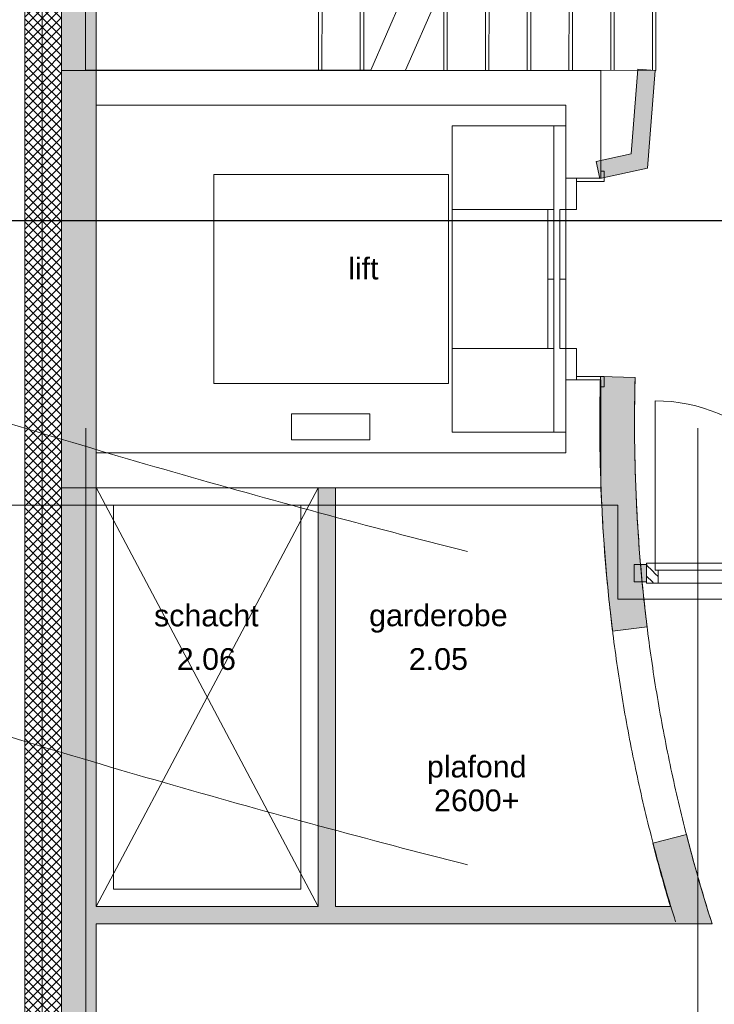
# Model space of a CAD drawing. Extents: x -238422 to 258194, y -34825 to 126331.
# Tile 8 of 239: x -218547 to -214554, y 43836 to 49496. Entities that reach past the tile are written whole.
import ezdxf
from ezdxf.enums import TextEntityAlignment as Align

# ---------------------------------------------------------------- set-up
doc = ezdxf.new("R2010")
doc.units = 0
doc.header["$LTSCALE"] = 50
for name, pattern in [('_ .', [190, 90, -50, 0, -50]), ('B0204', [650, 500, -50, 50, -50]), ('B0702', [117.37, 78.119999, -39.250001])]:
    doc.linetypes.add(name, pattern=pattern)
doc.layers.get('0').update_dxf_attribs({"linetype": 'CONTINUOUS'})
for name, color, linetype in [('00 Bestaand', 7, 'CONTINUOUS'), ('00 Bestaand Doorsnede-arcering', 7, 'CONTINUOUS'), ('00 Bestaand Laagscheidingslijnen', 7, 'CONTINUOUS'), ('00 Ruimtenummer', 7, 'CONTINUOUS'), ('00 tekst plafond', 7, 'CONTINUOUS'), ('22 Binnenwanden', 7, 'CONTINUOUS'), ('22 Binnenwanden 2D arcering', 7, 'CONTINUOUS'), ('22 Binnenwanden Deuren', 7, 'CONTINUOUS'), ('22 Binnenwanden Deurlabels', 7, 'CONTINUOUS'), ('22 Binnenwanden Doorsnede-arcering', 7, 'CONTINUOUS'), ('65 Beveiliging', 7, 'CONTINUOUS'), ('A Stramien', 7, 'CONTINUOUS'), ('Tekst_dim 1_ 50', 7, 'CONTINUOUS'), ('WM5448--', 1, 'CONTINUOUS')]:
    doc.layers.add(name, color=color, linetype=linetype)
doc.styles.add('GENERATED_STYLE_1', font='ARIAL.TTF')
doc.styles.get("Standard").update_dxf_attribs({"font": 'ARIAL.TTF'})
doc.linetypes.add('WBDBO 60', pattern='A,0,[1,3 2e verdieping1.Shx,S=13.888889,R=0,X=0,Y=-6.10623e-16],-1750,0', length=1750)
doc.dimstyles.new('GENERATED_STYLE__8', dxfattribs={"dimtxt": 0.18, "dimasz": 136.8, "dimexe": 0.18, "dimexo": 0.0625, "dimgap": 0.09, "dimtad": 0, "dimtih": 1, "dimtoh": 1, "dimdec": 4, "dimzin": 0, "dimdsep": 46, "dimtxsty": 'Standard', "dimcen": 0.09, "dimadec": 0, "dimazin": 0, "dimtfac": 1, "dimtdec": 4, "dimtmove": 0, "dimatfit": 3, "dimldrblk": 'ARROWHEAD_11', "dimfxl": 0, "dimtolj": 1, "dimtzin": 0, "dimarcsym": 0})
pattern_1 = [(45, (0, 0), (-31.8198, 31.8198), [])]
pattern_2 = [(135, (0, 0), (26.516504, 26.516504), []), (-135, (0, 0), (-26.516504, 26.516504), [])]

# ---------------------------------------------------------------- blocks, each defined once
blk = doc.blocks.new('D1c 1 zij bu h 15')
at = {"layer": '22 Binnenwanden 2D arcering', "linetype": 'Continuous', "lineweight": 0}
h = blk.add_hatch(dxfattribs=at)
h.set_pattern_fill('12_NAALDHOUT_0002', color=9, style=0, pattern_type=2)
h.set_pattern_definition(pattern_1)
h.paths.add_polyline_path([(-860, 0), (-860, -114), (-826.5, -114), (-826.5, 0)], flags=0)
h = blk.add_hatch(dxfattribs=at)
h.set_pattern_fill('12_NAALDHOUT_0002', color=9, style=0, pattern_type=2)
h.set_pattern_definition(pattern_1)
h.paths.add_polyline_path([(-826.5, 0), (-826.5, -114), (-810, -114), (-810, 0)], flags=0)
h = blk.add_hatch(dxfattribs=at)
h.set_pattern_fill('12_NAALDHOUT_0002', color=9, style=0, pattern_type=2)
h.set_pattern_definition(pattern_1)
h.paths.add_polyline_path([(-810, -74), (-810, 0), (-793, 0), (-793, -74)], flags=0)
h = blk.add_hatch(dxfattribs=at)
h.set_pattern_fill('12_NAALDHOUT_0002', color=9, style=0, pattern_type=2)
h.set_pattern_definition(pattern_1)
h.paths.add_polyline_path([(124, -74), (107, -74), (107, 0), (124, 0)], flags=0)
h = blk.add_hatch(dxfattribs=at)
h.set_pattern_fill('12_NAALDHOUT_0002', color=9, style=0, pattern_type=2)
h.set_pattern_definition(pattern_1)
h.paths.add_polyline_path([(124, 0), (124, -114), (140.5, -114), (140.5, 0)], flags=0)
h = blk.add_hatch(dxfattribs=at)
h.set_pattern_fill('12_NAALDHOUT_0002', color=9, style=0, pattern_type=2)
h.set_pattern_definition(pattern_1)
h.paths.add_polyline_path([(140.5, 0), (140.5, -114), (157, -114), (157, 0)], flags=0)
h = blk.add_hatch(dxfattribs=at)
h.set_pattern_fill('12_NAALDHOUT_0002', color=9, style=0, pattern_type=2)
h.set_pattern_definition(pattern_1)
h.paths.add_polyline_path([(157, -60), (157, 0), (174, 0), (174, -60)], flags=0)
h = blk.add_hatch(dxfattribs=at)
h.set_pattern_fill('12_NAALDHOUT_0002', color=9, style=0, pattern_type=2)
h.set_pattern_definition(pattern_1)
h.paths.add_polyline_path([(810, -60), (793, -60), (793, 0), (810, 0)], flags=0)
h = blk.add_hatch(dxfattribs=at)
h.set_pattern_fill('12_NAALDHOUT_0002', color=9, style=0, pattern_type=2)
h.set_pattern_definition(pattern_1)
h.paths.add_polyline_path([(810, 0), (810, -114), (826.5, -114), (826.5, 0)], flags=0)
h = blk.add_hatch(dxfattribs=at)
h.set_pattern_fill('12_NAALDHOUT_0002', color=9, style=0, pattern_type=2)
h.set_pattern_definition(pattern_1)
h.paths.add_polyline_path([(860, 0), (826.5, 0), (826.5, -114), (860, -114)], flags=0)
at = {"layer": '22 Binnenwanden Deuren', "color": 9, "linetype": 'Continuous', "lineweight": 0}
for p, q in [((-422.2, 429), (-263.8, 587.4)), ((-422.2, 587.4), (-263.8, 429)), ((-343, 587.4), (-343, -701.4)), ((-422.2, 241.7), (-263.8, 400.2)), ((-422.2, 400.2), (-263.8, 241.7)), ((-810, -114), (-810, -1048)), ((-422.2, -352.2), (-263.8, -510.7)), ((-422.2, -510.7), (-263.8, -352.2)), ((-422.2, -701.4), (-263.8, -543)), ((-422.2, -543), (-263.8, -701.4))]:
    blk.add_line(p, q, dxfattribs=at)
at = {"layer": '22 Binnenwanden Deuren', "color": 1, "linetype": 'Continuous', "lineweight": 0}
for p, q in [((-860, 0), (860, 0)), ((-860, 0), (-860, -114)), ((-793, -74), (-793, 0)), ((107, -74), (107, 0)), ((174, -60), (174, 0)), ((793, -60), (793, 0)), ((860, -114), (860, 0)), ((-860, -107), (-860, -7)), ((860, -107), (860, -7)), ((124, -74), (-810, -74)), ((-810, -74), (-810, -114)), ((124, -114), (124, -74)), ((157, -60), (810, -60)), ((157, -114), (157, -60)), ((810, -114), (810, -60)), ((-860, -114), (860, -114)), ((-810, -114), (124, -114))]:
    blk.add_line(p, q, dxfattribs=at)
at = {"layer": '22 Binnenwanden Deuren', "color": 9, "linetype": 'Continuous', "lineweight": 0}
for centre, radius, start, end in [((-343, 160), 72.3, 270, 90), ((-343, 15.3), 72.3, 90, 270), ((-343, -129.3), 72.3, 270, 90), ((-810, -114), 934, 270, 0), ((-343, -274), 72.3, 90, 270)]:
    blk.add_arc(centre, radius, start, end, dxfattribs=at)
blk = doc.blocks.new('Deur en raam marker 15+_3')
at = {"layer": '22 Binnenwanden Deurlabels', "color": 2, "lineweight": 0, "style": 'GENERATED_STYLE_1'}
blk.add_attdef('AC_WIDO_ID', text='', height=125, dxfattribs=at).set_placement((-47.4, -340.6), align=Align.BOTTOM_LEFT)
blk = doc.blocks.new('Wall_1_2', base_point=(9888.6, 20703.3))
at = {"layer": '22 Binnenwanden Doorsnede-arcering', "linetype": 'Continuous', "lineweight": 0}
for points in [[(9888.6, 20803.3), (9888.6, 20703.3), (9959.3, 20703.3), (9959.3, 20803.3)], [(11711, 20803.3), (11679.3, 20803.3), (11679.3, 20703.3), (11711, 20703.3)]]:
    blk.add_hatch(color=255, dxfattribs=at).paths.add_polyline_path(points, flags=0)
at = {"layer": '22 Binnenwanden', "color": 1, "linetype": 'Continuous', "lineweight": 0}
for p, q in [((9959.3, 20803.3), (9888.6, 20803.3)), ((9888.6, 20803.3), (9888.6, 20703.3)), ((9959.3, 20803.3), (9959.3, 20703.3)), ((11679.3, 20803.3), (11679.3, 20703.3)), ((11711, 20803.3), (11679.3, 20803.3)), ((11711, 20703.3), (11711, 20803.3)), ((9888.6, 20703.3), (9959.3, 20703.3)), ((11679.3, 20703.3), (11711, 20703.3))]:
    blk.add_line(p, q, dxfattribs=at)
for p in [(9959.3, 20803.3), (11679.3, 20803.3)]:
    blk.add_point(p, dxfattribs=at)
at = {"layer": '22 Binnenwanden Deuren', "color": 1, "linetype": 'Continuous', "lineweight": 0, "xscale": -1, "zscale": 1000, "rotation": 180}
blk.add_blockref('D1c 1 zij bu h 15', (10819.3, 20696.3), dxfattribs=at)
at = {"layer": '22 Binnenwanden Deurlabels', "color": 9, "linetype": 'Continuous', "lineweight": 0}
ref = blk.add_blockref('Deur en raam marker 15+_3', (10819.3, 20803.3), dxfattribs=at)
ref.add_attrib('AC_WIDO_ID', 'h', dxfattribs={"color": 2, "linetype": 'Continuous', "lineweight": 0, "height": 125, "style": 'GENERATED_STYLE_1'}).set_placement((10771.9, 20462.8), align=Align.BOTTOM_LEFT)
blk = doc.blocks.new('Wall_16_2', base_point=(6795, 23643.9))
at = {"layer": '00 Bestaand Doorsnede-arcering', "linetype": 'Continuous', "lineweight": 0}
h = blk.add_hatch(dxfattribs=at)
h.set_pattern_fill('13_45GR_ISOLATIE_0002', color=255, style=0, pattern_type=2)
h.set_pattern_definition(pattern_2)
h.paths.add_polyline_path([(6485, 23643.9), (6385, 23643.9), (6385, 17501.9), (6485, 17501.9)], flags=0)
h = blk.add_hatch(dxfattribs=at)
h.set_pattern_fill('13_45GR_ISOLATIE_0002', color=255, style=0, pattern_type=2)
h.set_pattern_definition(pattern_2)
h.paths.add_polyline_path([(6485, 23643.9), (6485, 17501.9), (6545, 17501.9), (6595, 17501.9), (6595, 23643.9)], flags=0)
blk.add_hatch(color=255, dxfattribs=at).paths.add_polyline_path([(6595, 17501.9), (6610, 17501.9), (6795, 17501.9), (6795, 23643.9), (6595, 23643.9)], flags=0)
at = {"layer": '00 Bestaand', "color": 2, "linetype": 'Continuous', "lineweight": 0}
for p, q in [((6385, 23643.9), (6385, 17501.9)), ((6795, 18836.9), (6795, 23643.9)), ((6795, 17501.9), (6795, 18736.9))]:
    blk.add_line(p, q, dxfattribs=at)
at = {"layer": '00 Bestaand Laagscheidingslijnen', "color": 2, "linetype": 'Continuous', "lineweight": 0}
for p, q in [((6485, 17501.9), (6485, 23643.9)), ((6595, 17501.9), (6595, 23643.9))]:
    blk.add_line(p, q, dxfattribs=at)
blk = doc.blocks.new('Wall_33_2', base_point=(6795, 18736.9))
at = {"layer": '00 Bestaand Doorsnede-arcering', "linetype": 'Continuous', "lineweight": 0}
blk.add_hatch(color=255, dxfattribs=at).paths.add_polyline_path([(6795, 18736.9), (10336, 18736.9), (10096, 18836.9), (6795, 18836.9)], flags=0)
at = {"layer": '00 Bestaand', "color": 1, "linetype": 'Continuous', "lineweight": 0}
for p, q in [((8071.6, 18836.9), (6795, 18836.9)), ((10096, 18836.9), (8171.6, 18836.9)), ((6795, 18736.9), (10336, 18736.9))]:
    blk.add_line(p, q, dxfattribs=at)
blk = doc.blocks.new('Wall_34_2', base_point=(8071.6, 18736.9))
at = {"layer": '00 Bestaand Doorsnede-arcering', "linetype": 'Continuous', "lineweight": 0}
blk.add_hatch(color=255, dxfattribs=at).paths.add_polyline_path([(8171.6, 18836.9), (8171.6, 21243.4), (8071.6, 21243.4), (8071.6, 18836.9)], flags=0)
at = {"layer": '00 Bestaand', "color": 1, "linetype": 'Continuous', "lineweight": 0}
for p, q in [((8171.6, 21243.4), (8071.6, 21243.4)), ((8071.6, 21243.4), (8071.6, 18836.9)), ((8171.6, 18836.9), (8171.6, 21243.4))]:
    blk.add_line(p, q, dxfattribs=at)
blk = doc.blocks.new('Wall_35_2', base_point=(9893.8, 21878.3))
at = {"layer": '00 Bestaand Doorsnede-arcering', "linetype": 'Continuous', "lineweight": 0}
blk.add_hatch(color=255, dxfattribs=at).paths.add_polyline_path([(9693.9, 21883.8, 0.037771), (9763.8, 20421), (9962.3, 20445.6, -0.037771), (9893.8, 21878.3)], flags=0)
at = {"layer": '00 Bestaand', "color": 1, "linetype": 'Continuous', "lineweight": 0}
for p, q in [((9893.8, 21878.3), (9693.9, 21883.8)), ((9763.8, 20421), (9962.3, 20445.6))]:
    blk.add_line(p, q, dxfattribs=at)
for radius in [9707, 9507]:
    blk.add_arc((19397.2, 21614.2), radius, 178.40798, 187.06044, dxfattribs=at)
blk = doc.blocks.new('Wall_36_2', base_point=(10188.7, 19250.5))
at = {"layer": '00 Bestaand Doorsnede-arcering', "linetype": 'Continuous', "lineweight": 0}
blk.add_hatch(color=255, dxfattribs=at).paths.add_polyline_path([(9995, 19200.8, 0.009728), (10096, 18836.9), (10336, 18736.9, -0.014055), (10188.7, 19250.5)], flags=0)
at = {"layer": '00 Bestaand', "color": 1, "linetype": 'Continuous', "lineweight": 0}
blk.add_line((10188.7, 19250.5), (9995, 19200.8), dxfattribs=at)
for radius, end in [(9507, 197.61665), (9707, 196.62518)]:
    blk.add_arc((19397.2, 21614.2), radius, 194.39576, end, dxfattribs=at)
blk = doc.blocks.new('Wall_52_2', base_point=(6795, 23643.9))
at = {"layer": '00 Bestaand Doorsnede-arcering', "linetype": 'Continuous', "lineweight": 0}
h = blk.add_hatch(dxfattribs=at)
h.set_pattern_fill('13_45GR_ISOLATIE_0002', color=255, style=0, pattern_type=2)
h.set_pattern_definition(pattern_2)
h.paths.add_polyline_path([(6485, 23643.9), (6485, 27298.9), (6385, 27428.2), (6385, 23643.9)], flags=0)
h = blk.add_hatch(dxfattribs=at)
h.set_pattern_fill('13_45GR_ISOLATIE_0002', color=255, style=0, pattern_type=2)
h.set_pattern_definition(pattern_2)
h.paths.add_polyline_path([(6595, 23643.9), (6595, 27156.6), (6485, 27298.9), (6485, 23643.9)], flags=0)
blk.add_hatch(color=255, dxfattribs=at).paths.add_polyline_path([(6795, 23643.9), (6795, 26897.9), (6595, 27156.6), (6595, 23643.9)], flags=0)
at = {"layer": '00 Bestaand', "color": 2, "linetype": 'Continuous', "lineweight": 0}
for p, q in [((6385, 27428.2), (6385, 23643.9)), ((6795, 23643.9), (6795, 26897.9))]:
    blk.add_line(p, q, dxfattribs=at)
at = {"layer": '00 Bestaand Laagscheidingslijnen', "color": 2, "linetype": 'Continuous', "lineweight": 0}
for p, q in [((6485, 23643.9), (6485, 27298.9)), ((6595, 23643.9), (6595, 27156.6))]:
    blk.add_line(p, q, dxfattribs=at)
blk = doc.blocks.new('Wall_93_2', base_point=(10008.5, 23643.9))
at = {"layer": '00 Bestaand Doorsnede-arcering', "linetype": 'Continuous', "lineweight": 0}
blk.add_hatch(color=255, dxfattribs=at).paths.add_polyline_path([(9908.8, 23651.6), (9871.3, 23163.5), (9965.3, 23081.3), (10008.5, 23643.9)], flags=0)
at = {"layer": '00 Bestaand', "color": 1, "linetype": 'Continuous', "lineweight": 0}
for p, q in [((9908.8, 23651.6), (9871.3, 23163.5)), ((10008.5, 23643.9), (9908.8, 23651.6)), ((9965.3, 23081.3), (10008.5, 23643.9))]:
    blk.add_line(p, q, dxfattribs=at)
blk = doc.blocks.new('Wall_94_2', base_point=(9965.3, 23081.3))
at = {"layer": '00 Bestaand Doorsnede-arcering', "linetype": 'Continuous', "lineweight": 0}
blk.add_hatch(color=255, dxfattribs=at).paths.add_polyline_path([(9871.3, 23163.5), (9670.3, 23120.7), (9691.1, 23022.9), (9965.3, 23081.3)], flags=0)
at = {"layer": '00 Bestaand', "color": 1, "linetype": 'Continuous', "lineweight": 0}
for p, q in [((9871.3, 23163.5), (9670.3, 23120.7)), ((9670.3, 23120.7), (9691.1, 23022.9)), ((9691.1, 23022.9), (9965.3, 23081.3))]:
    blk.add_line(p, q, dxfattribs=at)
blk = doc.blocks.new('Trap bordes 15_3')
at = {"layer": '00 Bestaand', "color": 252, "linetype": 'B0702', "lineweight": 0}
for p, q in [((2180, 2400), (0, 2400)), ((0, 2400), (0, 1300)), ((240, 1300), (240, 2400)), ((260, 1300), (260, 2400)), ((480, 1300), (480, 2400)), ((500, 1300), (500, 2400)), ((720, 1300), (720, 2400)), ((740, 1300), (740, 2400)), ((960, 1300), (960, 2400)), ((980, 1300), (980, 2400)), ((1200, 1300), (1200, 2400)), ((1220, 1300), (1220, 2400)), ((1440, 1300), (1440, 2400)), ((1460, 1300), (1460, 2400)), ((1680, 1300), (1680, 2400)), ((1700, 1300), (1700, 2400)), ((1920, 1300), (1920, 2400)), ((1940, 1300), (1940, 2400)), ((3260, 2400), (2160, 2400)), ((2160, 1300), (2160, 2400)), ((2180, 1300), (2180, 2400)), ((2180, 1300), (2180, 2400)), ((3260, 0), (3260, 2400)), ((0, 1300), (2180, 1300)), ((2160, 1300), (2160, 1100)), ((0, 1100), (0, 0)), ((240, 1100), (240, 0)), ((480, 1100), (480, 0)), ((720, 1100), (720, 0)), ((1140, 1100), (1620, 0)), ((1900, 1100), (1140, 1100)), ((1180, 1100), (1180, 1008.3)), ((1200, 1100), (1200, 962.5)), ((1420, 1100), (1420, 458.3)), ((1440, 1100), (1440, 412.5)), ((1660, 1100), (1660, 0)), ((1680, 1100), (1680, 0)), ((2160, 1100), (1900, 1100)), ((1900, 0), (1900, 1100)), ((1900, 1100), (1900, 0)), ((1920, 1100), (1920, 0)), ((960, 1054.2), (960, 0)), ((1200, 504.2), (1200, 0)), ((1620, 0), (1900, 0)), ((1900, 0), (3260, 0))]:
    blk.add_line(p, q, dxfattribs=at)
at = {"layer": '00 Bestaand', "color": 9, "linetype": 'B0204', "lineweight": 0}
for p, q in [((250, 2050), (0, 1850)), ((0, 1850), (250, 1650)), ((2180, 1850), (0, 1850)), ((2160, 1850), (2710, 1850)), ((2710, 550), (2710, 1850)), ((1380, 550), (1920, 550)), ((1920, 550), (2710, 550))]:
    blk.add_line(p, q, dxfattribs=at)
at = {"layer": '00 Bestaand', "color": 1, "linetype": 'Continuous', "lineweight": 0}
for p, q in [((-20, 1100), (-20, 0)), ((940, 1100), (-20, 1100)), ((220, 1100), (220, 0)), ((460, 1100), (460, 0)), ((700, 1100), (700, 0)), ((1420, 0), (940, 1100)), ((940, 1100), (940, 0)), ((1180, 550), (1180, 0)), ((-20, 0), (1420, 0))]:
    blk.add_line(p, q, dxfattribs=at)
at = {"layer": '00 Bestaand', "color": 9, "linetype": 'Continuous', "lineweight": 0}
for p, q in [((1180, 550), (930, 750)), ((-20, 550), (1180, 550)), ((930, 350), (1180, 550))]:
    blk.add_line(p, q, dxfattribs=at)
for start, end in [(90, 270), (270, 90)]:
    blk.add_arc((-20, 550), 100, start, end, dxfattribs=at)
blk = doc.blocks.new('Trap bordes 15_4')
at = {"layer": '00 Bestaand', "color": 252, "linetype": 'B0702', "lineweight": 0}
for p, q in [((2180, 2400), (0, 2400)), ((0, 2400), (0, 1300)), ((240, 1300), (240, 2400)), ((260, 1300), (260, 2400)), ((480, 1300), (480, 2400)), ((500, 1300), (500, 2400)), ((720, 1300), (720, 2400)), ((740, 1300), (740, 2400)), ((960, 1300), (960, 2400)), ((980, 1300), (980, 2400)), ((1200, 1300), (1200, 2400)), ((1220, 1300), (1220, 2400)), ((1440, 1300), (1440, 2400)), ((1460, 1300), (1460, 2400)), ((1680, 1300), (1680, 2400)), ((1700, 1300), (1700, 2400)), ((1920, 1300), (1920, 2400)), ((1940, 1300), (1940, 2400)), ((3260, 2400), (2160, 2400)), ((2160, 1300), (2160, 2400)), ((2180, 1300), (2180, 2400)), ((2180, 1300), (2180, 2400)), ((3260, 0), (3260, 2400)), ((0, 1300), (2180, 1300)), ((2160, 1300), (2160, 1100)), ((0, 1100), (0, 0)), ((240, 1100), (240, 0)), ((480, 1100), (480, 0)), ((720, 1100), (720, 0)), ((1140, 1100), (1620, 0)), ((1900, 1100), (1140, 1100)), ((1180, 1100), (1180, 1008.3)), ((1200, 1100), (1200, 962.5)), ((1420, 1100), (1420, 458.3)), ((1440, 1100), (1440, 412.5)), ((1660, 1100), (1660, 0)), ((1680, 1100), (1680, 0)), ((2160, 1100), (1900, 1100)), ((1900, 0), (1900, 1100)), ((1900, 1100), (1900, 0)), ((1920, 1100), (1920, 0)), ((960, 1054.2), (960, 0)), ((1200, 504.2), (1200, 0)), ((1620, 0), (1900, 0)), ((1900, 0), (3260, 0))]:
    blk.add_line(p, q, dxfattribs=at)
at = {"layer": '00 Bestaand', "color": 9, "linetype": 'B0204', "lineweight": 0}
for p, q in [((250, 2050), (0, 1850)), ((0, 1850), (250, 1650)), ((2180, 1850), (0, 1850)), ((2160, 1850), (2710, 1850)), ((2710, 550), (2710, 1850)), ((1380, 550), (1920, 550)), ((1920, 550), (2710, 550))]:
    blk.add_line(p, q, dxfattribs=at)
at = {"layer": '00 Bestaand', "color": 1, "linetype": 'Continuous', "lineweight": 0}
for p, q in [((-20, 1100), (-20, 0)), ((940, 1100), (-20, 1100)), ((220, 1100), (220, 0)), ((460, 1100), (460, 0)), ((700, 1100), (700, 0)), ((1420, 0), (940, 1100)), ((940, 1100), (940, 0)), ((1180, 550), (1180, 0)), ((-20, 0), (1420, 0))]:
    blk.add_line(p, q, dxfattribs=at)
at = {"layer": '00 Bestaand', "color": 9, "linetype": 'Continuous', "lineweight": 0}
for p, q in [((1180, 550), (930, 750)), ((-20, 550), (1180, 550)), ((930, 350), (1180, 550))]:
    blk.add_line(p, q, dxfattribs=at)
for start, end in [(90, 270), (270, 90)]:
    blk.add_arc((-20, 550), 100, start, end, dxfattribs=at)
blk = doc.blocks.new('Lift 04 15+')
at = {"layer": '00 Bestaand', "color": 3, "linetype": 'Continuous', "lineweight": 0}
for p, q in [((-200, -200), (-200, 2900)), ((-200, 2900), (2199, 2900)), ((2199, -200), (2199, 2900)), ((0, 0), (0, 2700)), ((0, 2700), (1999, 2700)), ((1999, 0), (1999, 2700)), ((0, 0), (419.5, 0)), ((419.5, 0), (419.5, -200)), ((1579.5, 0), (1999, 0)), ((1579.5, 0), (1579.5, -200)), ((-200, -200), (419.5, -200)), ((1579.5, -200), (2199, -200))]:
    blk.add_line(p, q, dxfattribs=at)
at = {"layer": '00 Bestaand', "color": 9, "linetype": 'Continuous', "lineweight": 0}
for p, q in [((1599.5, 2025), (399.5, 2025)), ((399.5, 2025), (399.5, 675)), ((1599.5, 675), (1599.5, 2025)), ((75, 1577.3), (225, 1577.3)), ((75, 1577.3), (75, 1127.1)), ((225, 1577.3), (225, 1127.1)), ((225, 1127.1), (75, 1127.1)), ((1879.5, 655), (119.5, 655)), ((119.5, 655), (119.5, 0)), ((399.5, 675), (1599.5, 675)), ((599.5, 70), (599.5, 655)), ((1399.5, 70), (1399.5, 655)), ((1879.5, 0), (1879.5, 655)), ((119.5, 70), (1879.5, 70)), ((599.5, 105), (1399.5, 105)), ((999.5, 70), (999.5, 105)), ((119.5, 0), (1879.5, 0)), ((419.5, 0), (599.5, 0)), ((419.5, -60), (419.5, 0)), ((419.5, 0), (1579.5, 0)), ((1399.5, 35), (599.5, 35)), ((599.5, 35), (599.5, 0)), ((599.5, 0), (599.5, -60)), ((599.5, 0), (1399.5, 0)), ((999.5, 0), (999.5, 35)), ((1399.5, 0), (1399.5, 35)), ((1579.5, 0), (1399.5, 0)), ((1399.5, 0), (1399.5, -60)), ((1579.5, -60), (1579.5, 0)), ((599.5, -60), (419.5, -60)), ((439.5, -220), (439.5, -60)), ((1399.5, -60), (1579.5, -60)), ((1559.5, -220), (1559.5, -60)), ((379.5, -200), (379.5, -220)), ((379.5, -220), (439.5, -220)), ((1619.5, -220), (1559.5, -220)), ((1619.5, -200), (1619.5, -220))]:
    blk.add_line(p, q, dxfattribs=at)
blk = doc.blocks.new('ARROWHEAD_11')
at = {"color": 0, "linetype": 'Continuous', "lineweight": 0}
blk.add_line((0, 0), (-1, 0), dxfattribs=at)
at = {"color": 0, "linetype": 'Continuous', "lineweight": 0, "const_width": 0.25, "flags": 128}
blk.add_lwpolyline([(-0.125, 0, 1), (0.125, 0, 1)], format="xyb", close=True, dxfattribs=at)
blk = doc.blocks.new('dasg')
at = {"color": 1, "linetype": 'B0702', "lineweight": 0, "flags": 128}
for points in [[(-251050.2, 77600.4, 0.08305), (-250618.9, 74493.6)], [(-251248.8, 77577.3, 0.08305), (-250817.6, 74470.5)]]:
    blk.add_lwpolyline(points, format="xyb", dxfattribs=at)
at = {"layer": '00 Bestaand', "color": 1, "linetype": 'B0702', "lineweight": 0, "flags": 128}
for points in [[(-252872.4, 74559), (-254149.4, 76967.3)], [(-254149, 74559), (-252872.4, 76965.5)]]:
    blk.add_lwpolyline(points, dxfattribs=at)
at = {"layer": '65 Beveiliging', "color": 1, "linetype": 'WBDBO 60', "lineweight": 0, "flags": 128}
for points in [[(-255528.2, 76867), (-251149.4, 76867), (-251149.4, 76325.4), (-249322.2, 76325.4), (-249266.6, 75838.6), (-246816.7, 75408.9), (-246816.7, 82933.6)], [(-253029.2, 76867.4), (-252972.4, 76867.3), (-252972.4, 74659), (-254049.7, 74659), (-254049.7, 76869.2)]]:
    blk.add_lwpolyline(points, dxfattribs=at)
at = {"layer": 'A Stramien', "color": 9, "linetype": '_ .', "lineweight": 0, "flags": 128}
for points in [[(-254207.9, 63309.5), (-254207.9, 93947.6)], [(-250690.9, 63309.5), (-250690.9, 93947.6)]]:
    blk.add_lwpolyline(points, dxfattribs=at)
for points in [[(-214381.2, 77892), (-232630.2, 75087.9, -0.123), (-260004.1, 79270.4)], [(-214381.2, 76092), (-232620.2, 73287.9, -0.123), (-260004.9, 77469.7)]]:
    blk.add_lwpolyline(points, format="xyb", dxfattribs=at)
at = {"layer": '00 Bestaand', "color": 1, "lineweight": 0}
for name, p in [('Wall_52_2', (-254149, 79366)), ('Wall_16_2', (-254149, 79366)), ('Wall_93_2', (-250935.5, 79366)), ('Wall_94_2', (-250978.7, 78803.4)), ('Wall_35_2', (-251050.2, 77600.4)), ('Wall_34_2', (-252872.4, 74459)), ('Wall_36_2', (-250755.3, 74972.6)), ('Wall_33_2', (-254149, 74459))]:
    blk.add_blockref(name, p, dxfattribs=at)
at = {"layer": '00 Bestaand', "color": 1, "linetype": 'Continuous', "lineweight": 0, "xscale": -1, "zscale": 1000, "rotation": 359.9556417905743}
for name in ['Trap bordes 15_3', 'Trap bordes 15_4']:
    blk.add_blockref(name, (-250950.9, 79366), dxfattribs=at)
at = {"layer": '00 Bestaand', "color": 1, "linetype": 'Continuous', "lineweight": 0, "zscale": 1000, "rotation": 90}
blk.add_blockref('Lift 04 15+', (-251448.3, 77167), dxfattribs=at)
at = {"layer": '22 Binnenwanden', "color": 1, "lineweight": 0}
blk.add_blockref('Wall_1_2', (-251055.4, 76425.4), dxfattribs=at)
at = {"layer": '00 Ruimtenummer', "color": 2, "linetype": 'Continuous', "lineweight": 0, "char_height": 125, "attachment_point": 5, "style": 'GENERATED_STYLE_1'}
for s, insert in [('{2.06}', (-253515.6, 75981.2)), ('{2.05}', (-252181.6, 75981.2))]:
    blk.add_mtext(s, dxfattribs=dict(at, insert=insert))
at = {"layer": '00 tekst plafond', "color": 1, "linetype": 'Continuous', "lineweight": 0, "insert": (-251961.2, 75265.7), "char_height": 125, "attachment_point": 5, "line_spacing_factor": 0.930826, "style": 'GENERATED_STYLE_1'}
blk.add_mtext('{plafond\\P2600+}', dxfattribs=at)
at = {"layer": 'Tekst_dim 1_ 50', "color": 1, "linetype": 'Continuous', "lineweight": 0, "char_height": 125, "attachment_point": 5, "style": 'GENERATED_STYLE_1'}
for s, insert in [('{lift}', (-252613.2, 78226.1)), ('{schacht}', (-253515.6, 76231.3)), ('{garderobe}', (-252181.6, 76214.3))]:
    blk.add_mtext(s, dxfattribs=dict(at, insert=insert))
at = {"layer": 'Tekst_dim 1_ 50', "color": 1, "linetype": 'Continuous', "lineweight": 0, "annotation_type": 0, "has_hookline": 1, "hookline_direction": 1, "text_width": 2132.2}
blk.add_leader([(-249456.2, 78514.2), (-249546, 78500.6), (-254881.1, 78500.6)], dimstyle='GENERATED_STYLE__8', dxfattribs=at)

msp = doc.modelspace()

# ---------------------------------------------------------------- block references
at = {"layer": 'WM5448--'}
msp.add_blockref('dasg', (36041.72169, -30160.8573), dxfattribs=at)

doc.saveas('drawing.dxf')
